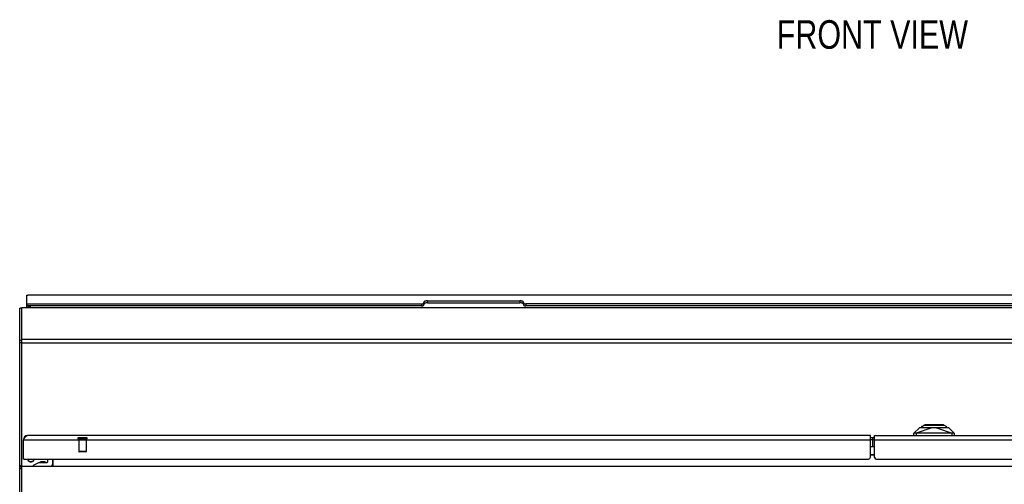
# Model space of a CAD drawing. Header units: inches. Extents: x 0 to 227, y 0 to 147.
# Tile 56 of 247: x 46 to 80, y 29 to 45. Entities that reach past the tile are written whole.
import ezdxf

# ---------------------------------------------------------------- set-up
doc = ezdxf.new("R2010")
doc.units = ezdxf.units.IN
doc.header["$LTSCALE"] = 12.466667
doc.header["$MEASUREMENT"] = 0
doc.linetypes.add('HIDDEN', pattern=[0.2, 0.1, -0.1])
doc.layers.get('0').update_dxf_attribs({"linetype": 'CONTINUOUS'})
for name, color, linetype in [('02___PRT_ALL_AXES', 7, 'CONTINUOUS'), ('DEFAULT_2', 8, 'HIDDEN'), ('DIMENSIONS', 7, 'CONTINUOUS')]:
    doc.layers.add(name, color=color, linetype=linetype)
doc.styles.get("Standard").update_dxf_attribs({"font": 'txt', "width": 0.8})

msp = doc.modelspace()

# ---------------------------------------------------------------- linework, layer by layer
at = {"color": 3, "linetype": 'Continuous'}
for p, q in [((46.035, 35.479), (46.035, 35.772)), ((105.378, 35.783), (46.068, 35.783)), ((45.785, 11.323), (45.785, 35.325)), ((46.035, 35.349), (46.035, 35.411)), ((46.05, 35.473), (59.893, 35.473)), ((59.973, 35.507), (59.973, 35.526)), ((60.098, 35.579), (63.348, 35.579)), ((63.473, 35.526), (63.473, 35.507)), ((87.893, 35.473), (63.553, 35.473)), ((75.651, 30.856), (46.061, 30.856)), ((75.651, 30.093), (75.651, 30.856)), ((75.795, 30.091), (75.795, 30.856)), ((75.795, 30.856), (105.384, 30.856)), ((45.916, 30.711), (45.926, 30.726)), ((45.916, 30.031), (45.916, 30.711)), ((45.916, 30.711), (75.651, 30.711)), ((45.926, 30.726), (45.933, 30.737)), ((45.933, 30.737), (45.938, 30.745)), ((45.938, 30.745), (45.943, 30.752)), ((75.795, 30.711), (105.529, 30.711)), ((45.821, 29.758), (45.81, 29.757)), ((45.936, 30.031), (75.588, 30.031)), ((46.942, 29.797), (46.943, 29.796)), ((46.943, 29.796), (46.945, 29.794)), ((75.855, 30.031), (105.514, 30.031))]:
    msp.add_line(p, q, dxfattribs=at)
at = {"color": 7, "linetype": 'Continuous'}
for p, q in [((45.86, 35.325), (45.785, 35.325)), ((45.86, 35.319), (45.785, 35.319)), ((45.86, 11.283), (45.86, 35.349)), ((45.86, 35.349), (105.585, 35.349)), ((46.035, 35.411), (46.035, 35.479)), ((46.11, 35.391), (46.035, 35.391)), ((46.05, 35.405), (46.05, 35.473)), ((59.893, 35.405), (46.05, 35.405)), ((46.11, 35.405), (46.11, 35.349)), ((46.152, 35.405), (46.152, 35.349)), ((59.893, 35.473), (59.893, 35.405)), ((59.973, 35.507), (59.973, 35.439)), ((60.098, 35.579), (60.098, 35.511)), ((60.098, 35.511), (63.348, 35.511)), ((63.348, 35.579), (63.348, 35.511)), ((63.473, 35.507), (63.473, 35.439)), ((63.553, 35.473), (63.553, 35.405)), ((87.893, 35.405), (63.553, 35.405)), ((45.86, 34.234), (105.585, 34.234)), ((45.86, 34.195), (45.785, 34.195)), ((45.86, 34.11), (45.785, 34.11)), ((45.86, 34.111), (105.585, 34.111)), ((75.795, 30.781), (75.651, 30.781)), ((75.72, 30.781), (75.72, 30.461)), ((45.917, 30.727), (45.926, 30.726)), ((75.651, 30.721), (75.795, 30.721)), ((75.795, 30.461), (75.651, 30.461)), ((75.651, 30.194), (75.795, 30.194)), ((75.651, 30.184), (75.795, 30.184)), ((45.785, 29.811), (45.86, 29.811)), ((45.86, 29.748), (45.785, 29.748)), ((45.857, 29.766), (45.86, 29.76)), ((45.86, 29.786), (105.585, 29.786)), ((45.916, 30.037), (45.921, 30.037)), ((45.936, 30.031), (45.916, 30.031)), ((46.077, 30.031), (46.077, 29.985)), ((46.116, 29.943), (46.095, 29.957)), ((46.235, 29.943), (46.255, 29.957)), ((46.27, 29.816), (46.463, 29.916)), ((46.27, 29.786), (46.27, 29.816)), ((46.273, 30.031), (46.273, 29.985)), ((46.463, 29.916), (46.753, 29.916)), ((46.598, 29.932), (46.528, 29.932)), ((46.668, 29.932), (46.598, 29.932)), ((46.598, 29.932), (46.598, 29.932)), ((46.768, 29.931), (46.768, 30.031)), ((46.938, 30.031), (46.938, 29.846)), ((46.96, 29.786), (46.96, 30.031)), ((45.86, 29.686), (45.785, 29.686))]:
    msp.add_line(p, q, dxfattribs=at)
at = {"color": 6, "linetype": 'Continuous'}
for p, q in [((77.376, 31.131), (77.179, 30.934)), ((77.807, 31.131), (77.258, 30.934)), ((78.4, 31.131), (77.376, 31.131)), ((77.447, 31.131), (77.443, 31.155)), ((77.446, 31.139), (78.326, 31.139)), ((77.454, 31.177), (77.559, 31.226)), ((78.254, 31.206), (77.517, 31.206)), ((78.212, 31.226), (77.559, 31.226)), ((77.827, 31.139), (77.827, 31.131)), ((77.945, 31.131), (77.945, 31.139)), ((77.974, 31.131), (78.518, 30.934)), ((78.212, 31.226), (78.317, 31.177)), ((78.324, 31.131), (78.328, 31.155)), ((78.596, 30.934), (78.4, 31.131)), ((77.179, 30.856), (77.179, 30.934)), ((78.596, 30.934), (77.179, 30.934)), ((77.258, 30.934), (77.258, 30.856)), ((78.518, 30.856), (78.518, 30.934)), ((78.596, 30.934), (78.596, 30.856))]:
    msp.add_line(p, q, dxfattribs=at)
at = {"color": 3, "linetype": 'Continuous'}
for points in [[(46.035, 35.772), (46.038, 35.774), (46.04, 35.775), (46.042, 35.776), (46.044, 35.777), (46.047, 35.778), (46.049, 35.779), (46.051, 35.78), (46.053, 35.781), (46.056, 35.782), (46.058, 35.782), (46.06, 35.783), (46.062, 35.783), (46.065, 35.783), (46.067, 35.783), (46.068, 35.783)], [(46.035, 35.479), (46.035, 35.479), (46.035, 35.479), (46.035, 35.479), (46.036, 35.478), (46.036, 35.478), (46.036, 35.478), (46.036, 35.477), (46.036, 35.477), (46.037, 35.477), (46.037, 35.477), (46.037, 35.476), (46.038, 35.476), (46.038, 35.476), (46.038, 35.476), (46.039, 35.475), (46.039, 35.475), (46.04, 35.475), (46.04, 35.475), (46.041, 35.475), (46.041, 35.474), (46.042, 35.474), (46.042, 35.474), (46.043, 35.474), (46.044, 35.474), (46.044, 35.474), (46.045, 35.473), (46.046, 35.473), (46.046, 35.473), (46.047, 35.473), (46.048, 35.473), (46.048, 35.473), (46.049, 35.473), (46.05, 35.473), (46.05, 35.473)], [(59.893, 35.473), (59.895, 35.473), (59.898, 35.473), (59.9, 35.473), (59.903, 35.473), (59.905, 35.473), (59.908, 35.474), (59.91, 35.474), (59.913, 35.474), (59.915, 35.474), (59.918, 35.475), (59.92, 35.475), (59.922, 35.475), (59.925, 35.476), (59.927, 35.476), (59.929, 35.477), (59.931, 35.477), (59.934, 35.478), (59.936, 35.478), (59.938, 35.479), (59.94, 35.48), (59.942, 35.48), (59.944, 35.481), (59.946, 35.481), (59.948, 35.482), (59.949, 35.483), (59.951, 35.484), (59.953, 35.484), (59.954, 35.485), (59.956, 35.486), (59.958, 35.487), (59.959, 35.488), (59.96, 35.489), (59.962, 35.49), (59.963, 35.491), (59.964, 35.492), (59.965, 35.492), (59.966, 35.493), (59.967, 35.494), (59.968, 35.495), (59.969, 35.496), (59.97, 35.497), (59.97, 35.498), (59.971, 35.499), (59.971, 35.501), (59.972, 35.502), (59.972, 35.503), (59.972, 35.504), (59.973, 35.505), (59.973, 35.506), (59.973, 35.507)], [(60.098, 35.579), (60.094, 35.579), (60.091, 35.579), (60.087, 35.579), (60.084, 35.578), (60.08, 35.578), (60.077, 35.578), (60.073, 35.578), (60.07, 35.577), (60.067, 35.577), (60.063, 35.577), (60.06, 35.576), (60.057, 35.576), (60.053, 35.575), (60.05, 35.575), (60.047, 35.574), (60.044, 35.573), (60.04, 35.573), (60.037, 35.572), (60.034, 35.571), (60.031, 35.571), (60.028, 35.57), (60.025, 35.569), (60.023, 35.568), (60.02, 35.567), (60.017, 35.566), (60.014, 35.565), (60.012, 35.564), (60.009, 35.563), (60.007, 35.562), (60.005, 35.561), (60.002, 35.56), (60, 35.559), (59.998, 35.558), (59.996, 35.556), (59.994, 35.555), (59.992, 35.554), (59.99, 35.553), (59.988, 35.551), (59.987, 35.55), (59.985, 35.549), (59.984, 35.547), (59.982, 35.546), (59.981, 35.545), (59.98, 35.543), (59.979, 35.542), (59.978, 35.54), (59.977, 35.539), (59.976, 35.538), (59.975, 35.536), (59.975, 35.535), (59.974, 35.533), (59.974, 35.532), (59.973, 35.53), (59.973, 35.529), (59.973, 35.527), (59.973, 35.526)], [(63.473, 35.526), (63.473, 35.527), (63.473, 35.529), (63.472, 35.53), (63.472, 35.532), (63.472, 35.533), (63.471, 35.535), (63.47, 35.536), (63.47, 35.538), (63.469, 35.539), (63.468, 35.54), (63.467, 35.542), (63.466, 35.543), (63.465, 35.545), (63.463, 35.546), (63.462, 35.547), (63.46, 35.549), (63.459, 35.55), (63.457, 35.551), (63.455, 35.553), (63.454, 35.554), (63.452, 35.555), (63.45, 35.556), (63.448, 35.558), (63.446, 35.559), (63.443, 35.56), (63.441, 35.561), (63.439, 35.562), (63.436, 35.563), (63.434, 35.564), (63.431, 35.565), (63.428, 35.566), (63.426, 35.567), (63.423, 35.568), (63.42, 35.569), (63.417, 35.57), (63.414, 35.571), (63.411, 35.571), (63.408, 35.572), (63.405, 35.573), (63.402, 35.573), (63.399, 35.574), (63.396, 35.575), (63.392, 35.575), (63.389, 35.576), (63.386, 35.576), (63.382, 35.577), (63.379, 35.577), (63.376, 35.577), (63.372, 35.578), (63.369, 35.578), (63.365, 35.578), (63.362, 35.578), (63.358, 35.579), (63.355, 35.579), (63.351, 35.579), (63.348, 35.579)], [(63.473, 35.507), (63.473, 35.506), (63.473, 35.505), (63.473, 35.504), (63.473, 35.503), (63.474, 35.502), (63.474, 35.501), (63.475, 35.499), (63.475, 35.498), (63.476, 35.497), (63.477, 35.496), (63.478, 35.495), (63.478, 35.494), (63.479, 35.493), (63.48, 35.492), (63.482, 35.492), (63.483, 35.491), (63.484, 35.49), (63.485, 35.489), (63.487, 35.488), (63.488, 35.487), (63.49, 35.486), (63.491, 35.485), (63.493, 35.484), (63.494, 35.484), (63.496, 35.483), (63.498, 35.482), (63.5, 35.481), (63.502, 35.481), (63.504, 35.48), (63.506, 35.48), (63.508, 35.479), (63.51, 35.478), (63.512, 35.478), (63.514, 35.477), (63.516, 35.477), (63.519, 35.476), (63.521, 35.476), (63.523, 35.475), (63.526, 35.475), (63.528, 35.475), (63.53, 35.474), (63.533, 35.474), (63.535, 35.474), (63.538, 35.474), (63.54, 35.473), (63.543, 35.473), (63.545, 35.473), (63.548, 35.473), (63.55, 35.473), (63.553, 35.473)], [(45.943, 30.752), (45.948, 30.759), (45.95, 30.763), (45.953, 30.766), (45.955, 30.77), (45.957, 30.773), (45.96, 30.776), (45.962, 30.78), (45.965, 30.783), (45.967, 30.786), (45.969, 30.79), (45.972, 30.793), (45.974, 30.796), (45.977, 30.799), (45.979, 30.802), (45.982, 30.805), (45.984, 30.808), (45.986, 30.81), (45.989, 30.813), (45.991, 30.816), (45.994, 30.818), (45.996, 30.821), (45.998, 30.823), (46.001, 30.826), (46.003, 30.828), (46.006, 30.83), (46.008, 30.832), (46.011, 30.834), (46.013, 30.836), (46.015, 30.838), (46.018, 30.84), (46.02, 30.842), (46.023, 30.843), (46.025, 30.845), (46.027, 30.846), (46.03, 30.847), (46.032, 30.849), (46.035, 30.85), (46.037, 30.851), (46.04, 30.852), (46.042, 30.853), (46.044, 30.853), (46.047, 30.854), (46.049, 30.854), (46.052, 30.855), (46.054, 30.855), (46.056, 30.855), (46.059, 30.856), (46.061, 30.856)], [(45.81, 29.757), (45.807, 29.756), (45.804, 29.756), (45.801, 29.756), (45.799, 29.755), (45.796, 29.755), (45.794, 29.754), (45.792, 29.754), (45.79, 29.753), (45.789, 29.753), (45.788, 29.752), (45.787, 29.752), (45.786, 29.751), (45.786, 29.75), (45.785, 29.749), (45.785, 29.748)], [(45.857, 29.766), (45.854, 29.764), (45.851, 29.763), (45.848, 29.762), (45.844, 29.761), (45.841, 29.76), (45.837, 29.759), (45.833, 29.759), (45.829, 29.758), (45.825, 29.758), (45.821, 29.758)], [(46.934, 29.801), (46.934, 29.801), (46.935, 29.801), (46.935, 29.801), (46.936, 29.801), (46.937, 29.801), (46.938, 29.8), (46.939, 29.799), (46.941, 29.798), (46.942, 29.797)]]:
    msp.add_lwpolyline(points, dxfattribs=at)
at = {"color": 7, "linetype": 'Continuous'}
for points in [[(46.05, 35.405), (46.05, 35.405), (46.049, 35.405), (46.048, 35.405), (46.048, 35.405), (46.047, 35.405), (46.046, 35.405), (46.046, 35.405), (46.045, 35.405), (46.044, 35.406), (46.044, 35.406), (46.043, 35.406), (46.042, 35.406), (46.042, 35.406), (46.041, 35.406), (46.041, 35.407), (46.04, 35.407), (46.04, 35.407), (46.039, 35.407), (46.039, 35.407), (46.038, 35.408), (46.038, 35.408), (46.038, 35.408), (46.037, 35.408), (46.037, 35.409), (46.037, 35.409), (46.036, 35.409), (46.036, 35.409), (46.036, 35.41), (46.036, 35.41), (46.036, 35.41), (46.035, 35.411), (46.035, 35.411), (46.035, 35.411), (46.035, 35.411)], [(59.893, 35.405), (59.895, 35.405), (59.898, 35.405), (59.9, 35.405), (59.903, 35.405), (59.905, 35.405), (59.908, 35.406), (59.91, 35.406), (59.913, 35.406), (59.915, 35.406), (59.918, 35.407), (59.92, 35.407), (59.922, 35.407), (59.925, 35.408), (59.927, 35.408), (59.929, 35.409), (59.931, 35.409), (59.934, 35.41), (59.936, 35.41), (59.938, 35.411), (59.94, 35.412), (59.942, 35.412), (59.944, 35.413), (59.946, 35.414), (59.948, 35.414), (59.949, 35.415), (59.951, 35.416), (59.953, 35.417), (59.954, 35.417), (59.956, 35.418), (59.958, 35.419), (59.959, 35.42), (59.96, 35.421), (59.962, 35.422), (59.963, 35.423), (59.964, 35.424), (59.965, 35.424), (59.966, 35.425), (59.967, 35.426), (59.968, 35.427), (59.969, 35.428), (59.97, 35.429), (59.97, 35.43), (59.971, 35.432), (59.971, 35.433), (59.972, 35.434), (59.972, 35.435), (59.972, 35.436), (59.973, 35.437), (59.973, 35.438), (59.973, 35.439)], [(60.098, 35.511), (60.094, 35.511), (60.091, 35.511), (60.087, 35.511), (60.084, 35.51), (60.08, 35.51), (60.077, 35.51), (60.073, 35.51), (60.07, 35.509), (60.067, 35.509), (60.063, 35.509), (60.06, 35.508), (60.057, 35.508), (60.053, 35.507), (60.05, 35.507), (60.047, 35.506), (60.044, 35.505), (60.04, 35.505), (60.037, 35.504), (60.034, 35.503), (60.031, 35.503), (60.028, 35.502), (60.025, 35.501), (60.023, 35.5), (60.02, 35.499), (60.017, 35.498), (60.014, 35.497), (60.012, 35.496), (60.009, 35.495), (60.007, 35.494), (60.005, 35.493), (60.002, 35.492), (60, 35.491), (59.998, 35.49), (59.996, 35.488), (59.994, 35.487), (59.992, 35.486), (59.99, 35.485), (59.988, 35.483), (59.987, 35.482), (59.985, 35.481), (59.984, 35.479), (59.982, 35.478), (59.981, 35.477), (59.98, 35.475), (59.979, 35.474), (59.978, 35.473), (59.977, 35.471), (59.976, 35.47), (59.975, 35.468), (59.975, 35.467), (59.974, 35.465), (59.974, 35.464), (59.973, 35.462), (59.973, 35.461), (59.973, 35.459), (59.973, 35.458)], [(63.473, 35.458), (63.473, 35.459), (63.473, 35.461), (63.472, 35.462), (63.472, 35.464), (63.472, 35.465), (63.471, 35.467), (63.47, 35.468), (63.47, 35.47), (63.469, 35.471), (63.468, 35.473), (63.467, 35.474), (63.466, 35.475), (63.465, 35.477), (63.463, 35.478), (63.462, 35.479), (63.46, 35.481), (63.459, 35.482), (63.457, 35.483), (63.455, 35.485), (63.454, 35.486), (63.452, 35.487), (63.45, 35.488), (63.448, 35.49), (63.446, 35.491), (63.443, 35.492), (63.441, 35.493), (63.439, 35.494), (63.436, 35.495), (63.434, 35.496), (63.431, 35.497), (63.428, 35.498), (63.426, 35.499), (63.423, 35.5), (63.42, 35.501), (63.417, 35.502), (63.414, 35.503), (63.411, 35.503), (63.408, 35.504), (63.405, 35.505), (63.402, 35.505), (63.399, 35.506), (63.396, 35.507), (63.392, 35.507), (63.389, 35.508), (63.386, 35.508), (63.382, 35.509), (63.379, 35.509), (63.376, 35.509), (63.372, 35.51), (63.369, 35.51), (63.365, 35.51), (63.362, 35.51), (63.358, 35.511), (63.355, 35.511), (63.351, 35.511), (63.348, 35.511)], [(63.473, 35.439), (63.473, 35.438), (63.473, 35.437), (63.473, 35.436), (63.473, 35.435), (63.474, 35.434), (63.474, 35.433), (63.475, 35.432), (63.475, 35.43), (63.476, 35.429), (63.477, 35.428), (63.478, 35.427), (63.478, 35.426), (63.479, 35.425), (63.48, 35.424), (63.482, 35.424), (63.483, 35.423), (63.484, 35.422), (63.485, 35.421), (63.487, 35.42), (63.488, 35.419), (63.49, 35.418), (63.491, 35.417), (63.493, 35.417), (63.494, 35.416), (63.496, 35.415), (63.498, 35.414), (63.5, 35.414), (63.502, 35.413), (63.504, 35.412), (63.506, 35.412), (63.508, 35.411), (63.51, 35.41), (63.512, 35.41), (63.514, 35.409), (63.516, 35.409), (63.519, 35.408), (63.521, 35.408), (63.523, 35.407), (63.526, 35.407), (63.528, 35.407), (63.53, 35.406), (63.533, 35.406), (63.535, 35.406), (63.538, 35.406), (63.54, 35.405), (63.543, 35.405), (63.545, 35.405), (63.548, 35.405), (63.55, 35.405), (63.553, 35.405)], [(46.095, 29.957), (46.089, 29.963), (46.084, 29.968), (46.08, 29.974), (46.078, 29.98), (46.077, 29.985)], [(46.12, 29.945), (46.11, 29.949), (46.102, 29.953), (46.095, 29.957)], [(46.175, 29.927), (46.167, 29.928), (46.158, 29.928), (46.15, 29.93), (46.142, 29.931), (46.134, 29.934), (46.127, 29.936), (46.121, 29.94), (46.116, 29.943)], [(46.175, 29.936), (46.164, 29.937), (46.152, 29.938), (46.141, 29.94), (46.13, 29.942), (46.12, 29.945)], [(46.231, 29.945), (46.221, 29.942), (46.21, 29.94), (46.199, 29.938), (46.187, 29.937), (46.175, 29.936)], [(46.235, 29.943), (46.23, 29.94), (46.224, 29.936), (46.217, 29.934), (46.209, 29.931), (46.201, 29.93), (46.193, 29.928), (46.184, 29.928), (46.175, 29.927)], [(46.255, 29.957), (46.249, 29.953), (46.24, 29.949), (46.231, 29.945)], [(46.273, 29.985), (46.273, 29.98), (46.27, 29.974), (46.267, 29.968), (46.262, 29.963), (46.255, 29.957)], [(46.941, 29.79), (46.939, 29.789), (46.938, 29.787), (46.936, 29.787), (46.935, 29.786), (46.934, 29.786), (46.932, 29.786)], [(46.96, 29.801), (46.959, 29.801), (46.958, 29.801), (46.956, 29.801), (46.955, 29.801), (46.953, 29.801), (46.952, 29.8), (46.95, 29.799), (46.949, 29.798), (46.947, 29.796), (46.946, 29.795), (46.945, 29.794), (46.943, 29.792), (46.942, 29.791), (46.941, 29.79)]]:
    msp.add_lwpolyline(points, dxfattribs=at)
at = {"color": 6, "linetype": 'Continuous'}
for centre, start, end in [((77.463, 31.159), 115, 190), ((77.492, 31.119), 37.0291, 90), ((78.28, 31.119), 90, 142.9658), ((78.309, 31.159), 350, 65)]:
    msp.add_arc(centre, 0.0197, start, end, dxfattribs=at)
at = {"color": 3, "linetype": 'Continuous'}
for centre, radius, start, end in [((46.061, 30.711), 0.145, 90, 180), ((75.588, 30.093), 0.0625, 270, 360), ((75.855, 30.091), 0.06, 180, 270), ((45.93, 29.641), 0.145, 118.8753, 120.4835), ((45.936, 30.051), 0.02, 180, 270), ((46.89, 29.856), 0.07, 270, 360)]:
    msp.add_arc(centre, radius, start, end, dxfattribs=at)
at = {"color": 7, "linetype": 'Continuous'}
for centre, radius, start, end in [((46.528, 29.842), 0.09, 90, 124.6434), ((46.668, 29.842), 0.09, 55.3566, 90), ((46.753, 29.931), 0.015, 270, 360), ((46.878, 29.846), 0.06, 277.5637, 360)]:
    msp.add_arc(centre, radius, start, end, dxfattribs=at)
at = {"layer": '02___PRT_ALL_AXES', "color": 8, "linetype": 'HIDDEN'}
for p, q in [((47.867, 30.738), (47.867, 30.291)), ((47.867, 30.738), (48.115, 30.738)), ((48.115, 30.738), (48.115, 30.291))]:
    msp.add_line(p, q, dxfattribs=at)
at = {"layer": 'DEFAULT_2', "color": 8, "linetype": 'HIDDEN'}
for p, q in [((48.133, 30.781), (47.849, 30.781)), ((48.133, 30.738), (47.849, 30.738)), ((48.115, 30.291), (47.867, 30.291)), ((48.105, 30.281), (47.877, 30.281))]:
    msp.add_line(p, q, dxfattribs=at)
for centre, radius, start, end in [((47.849, 30.759), 0.0215, 90, 270), ((48.133, 30.759), 0.0215, 270, 90), ((47.877, 30.291), 0.01, 180, 270), ((48.105, 30.291), 0.01, 270, 360)]:
    msp.add_arc(centre, radius, start, end, dxfattribs=at)

# ---------------------------------------------------------------- texts
at = {"layer": 'DIMENSIONS', "color": 2, "linetype": 'Continuous', "insert": (75.72, 45.423), "char_height": 1, "width": 8, "attachment_point": 2, "line_spacing_factor": 0.9}
msp.add_mtext('FRONT VIEW', dxfattribs=at)

doc.saveas('drawing.dxf')
